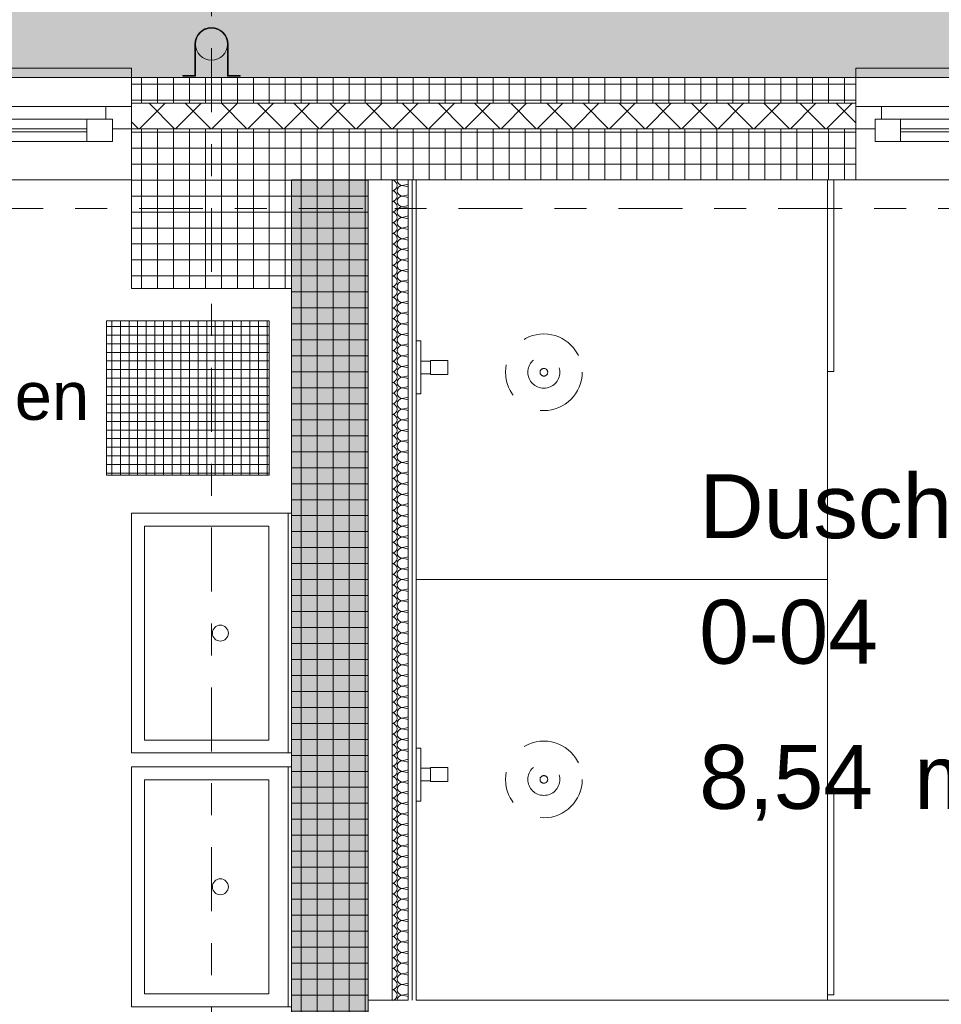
# Model space of a CAD drawing. Header units: metres. Extents: x -167 to 338, y -186 to 508.
# Tile 76 of 256: x 37.15 to 40.03, y 41.1 to 44.18. Entities that reach past the tile are written whole.
import ezdxf
from ezdxf.enums import TextEntityAlignment as Align

# ---------------------------------------------------------------- set-up
doc = ezdxf.new("R2010")
doc.units = ezdxf.units.M
doc.header["$MEASUREMENT"] = 0
for name, pattern in [('Achse', [0.4, 0.2, -0.1, 0, -0.1]), ('LINE_LT_20', [11, 2, -0.9, 0.1, -0.9, 4, -1, 2, -0.1]), ('Raster', [0.4, 0.2, -0.1, 0, -0.1]), ('Strichlinie eng', [0.23, 0.15, -0.08])]:
    doc.linetypes.add(name, pattern=pattern)
for name, color, linetype in [('09 Schraffuren', 7, 'Continuous'), ('10 Stütze', 7, 'Continuous'), ('10 Vormauerung', 7, 'Continuous'), ('10 Wand außen', 7, 'Continuous'), ('10 Wand innen tragend', 7, 'Continuous'), ('20 Decke', 7, 'Continuous'), ('30 Dachentwässerung', 7, 'Continuous'), ('50 Sanitäreinrichtung', 7, 'Continuous'), ('60 Gelände 2D Übersicht', 7, 'Continuous'), ('70 Sanitär Installation', 7, 'Continuous'), ('80 Raum', 7, 'Continuous'), ('90 Achsraster', 7, 'Continuous'), ('90 Allgemein Beschriftung', 7, 'Continuous'), ('94 Genehmigungsplanung Bemaßung', 7, 'Continuous'), ('97 Brandschutz', 7, 'Continuous'), ('PB-L-Baugrenze', 7, 'Continuous')]:
    doc.layers.add(name, color=color, linetype=linetype)
doc.styles.add('ERSTELLTER_STIL_1', font='arial.ttf')
doc.styles.add('ERSTELLTER_STIL_2', font='arial.ttf')
doc.dimstyles.new('ERSTELLTER_STIL__1', dxfattribs={"dimtxt": 0.25, "dimasz": 0.19, "dimexe": 0.18, "dimexo": 0.1, "dimgap": 0, "dimtad": 1, "dimtih": 1, "dimtoh": 1, "dimzin": 0, "dimdsep": 46, "dimtxsty": 'ERSTELLTER_STIL_1', "dimblk": 'ARROWHEAD_6', "dimblk1": 'ARROWHEAD_6', "dimblk2": 'ARROWHEAD_6', "dimcen": 0.09, "dimclrd": 7, "dimclre": 7, "dimclrt": 7, "dimazin": 0, "dimtfac": 1, "dimtdec": 4, "dimtmove": 0, "dimatfit": 3, "dimfxl": 1, "dimtolj": 1, "dimtzin": 0, "dimarcsym": 0})
pattern_1 = [(0, (27236.132094, 33357.27905), (0, 0.05), []), (90, (27236.132094, 33357.27905), (-0.05, 0), [])]
pattern_2 = [(225, (27236.132094, 33357.27905), (-0.0565685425, 0.0565685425), []), (315, (27236.132094, 33357.27905), (0.0565685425, 0.0565685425), [])]
pattern_3 = [(0, (27236.132094, 33357.27905), (0, 0.075), [0, -0.075])]

# ---------------------------------------------------------------- blocks, each defined once
blk = doc.blocks.new('Dusche Herren _0-04_10_1', base_point=(40.1197, 42.608))
at = {"layer": '80 Raum', "color": 7, "lineweight": 18, "insert": (39.2771, 41.9702), "char_height": 0.2, "attachment_point": 1, "style": 'ERSTELLTER_STIL_1'}
blk.add_mtext('\\A1;{\\pql;\\pt0,0.2;\\fArial|b0|i0|c0|p0;\\W1.000000;8,54\\fArial|b0|i0|c0|p0;\\W1.000000;\\A1{\\H.66x;\\S^  ;}\\fArial|b0|i0|c0|p0;\\W1.000000; m\\fArial|b0|i0|c0|p0;\\W1.000000;\\A1{\\H.66x;\\S2^  ;}}', dxfattribs=at)
at = {"layer": '80 Raum', "color": 7, "lineweight": 18, "style": 'ERSTELLTER_STIL_1'}
for tag, p in [('DUMMY_850', (41.1979, 42.8044)), ('ROOM_NAME', (39.2771, 42.7587)), ('DUMMY_851', (39.8261, 42.4116)), ('ROOM_NUMBER', (39.2771, 42.3659)), ('DUMMY_852', (39.2771, 42.0187))]:
    blk.add_attdef(tag, text='', height=0.2, dxfattribs=at).set_placement(p, align=Align.TOP_LEFT)
blk = doc.blocks.new('1-Flügelfenster 27')
at = {"layer": '10 Wand außen', "color": 7, "linetype": 'Continuous', "lineweight": 13}
for p, q in [((-0.7, 0.16), (0.7, 0.16)), ((-0.7, -0.16), (-0.7, -0.19)), ((0.7, -0.19), (0.7, -0.16)), ((-0.7, -0.19), (0.7, -0.19))]:
    blk.add_line(p, q, dxfattribs=at)
at = {"layer": '10 Wand außen', "color": 8, "linetype": 'Continuous', "lineweight": 18}
for p, q in [((-0.7, 0), (-0.7, 0.16)), ((0.7, 0), (0.7, 0.16)), ((-0.7, -0.07), (-0.7, 0)), ((-0.7, -0.07), (-0.7, 0)), ((0.7, -0.07), (0.7, 0)), ((0.7, -0.07), (0.7, 0)), ((-0.7, -0.08), (-0.7, -0.07)), ((-0.7, -0.16), (-0.7, -0.08)), ((0.7, -0.08), (0.7, -0.07)), ((0.7, -0.16), (0.7, -0.08))]:
    blk.add_line(p, q, dxfattribs=at)
at = {"layer": '10 Wand außen', "color": 7, "linetype": 'Continuous', "lineweight": 18}
for p, q in [((-0.64, -0.03), (-0.64, 0.04)), ((-0.64, 0.04), (-0.56, 0.04)), ((-0.56, 0.04), (0.56, 0.04)), ((-0.56, 0.04), (-0.56, -0.03)), ((0.56, -0.03), (0.56, 0.04)), ((0.56, 0.04), (0.64, 0.04)), ((0.64, 0.04), (0.64, -0.03)), ((-0.7, 0), (-0.64, 0)), ((-0.64, 0), (-0.64, -0.03)), ((-0.56, 0.01), (0.56, 0.01)), ((0.64, -0.03), (0.64, 0)), ((0.64, 0), (0.7, 0)), ((-0.64, -0.03), (-0.62, -0.03)), ((-0.56, -0.03), (-0.64, -0.03)), ((-0.62, -0.03), (-0.62, -0.07)), ((0.56, 0), (-0.56, 0)), ((0.56, -0.03), (-0.56, -0.03)), ((0.64, -0.03), (0.56, -0.03)), ((0.62, -0.07), (0.62, -0.03)), ((0.62, -0.03), (0.64, -0.03)), ((-0.62, -0.07), (-0.7, -0.07)), ((0.62, -0.07), (-0.62, -0.07)), ((0.7, -0.07), (0.62, -0.07))]:
    blk.add_line(p, q, dxfattribs=at)
at = {"layer": '10 Wand außen', "color": 7, "linetype": 'Strichlinie eng', "lineweight": 13}
blk.add_line((-0.7, -0.16), (0.7, -0.16), dxfattribs=at)
blk = doc.blocks.new('4-Flügelfenster 27_2')
at = {"layer": '10 Wand außen', "color": 7, "linetype": 'Continuous', "lineweight": 13}
for p, q in [((-2.2507, 0.16), (2.2507, 0.16)), ((2.2507, -0.19), (2.2507, -0.16)), ((-2.2507, -0.19), (2.2507, -0.19))]:
    blk.add_line(p, q, dxfattribs=at)
at = {"layer": '10 Wand außen', "color": 8, "linetype": 'Continuous', "lineweight": 18}
for p, q in [((2.2507, 0), (2.2507, 0.16)), ((2.2507, -0.07), (2.2507, 0)), ((2.2507, -0.07), (2.2507, 0)), ((2.2507, -0.08), (2.2507, -0.07)), ((2.2507, -0.16), (2.2507, -0.08))]:
    blk.add_line(p, q, dxfattribs=at)
at = {"layer": '10 Wand außen', "color": 7, "linetype": 'Continuous', "lineweight": 18}
for p, q in [((1.1654, 0.04), (2.1107, 0.04)), ((2.1107, -0.03), (2.1107, 0.04)), ((2.1107, 0.04), (2.1907, 0.04)), ((2.1907, 0.04), (2.1907, -0.03)), ((1.1654, 0.01), (2.1107, 0.01)), ((2.1907, -0.03), (2.1907, 0)), ((2.1907, 0), (2.2507, 0)), ((2.1107, 0), (1.1654, 0)), ((2.1107, -0.03), (1.1654, -0.03)), ((2.1907, -0.03), (2.1107, -0.03)), ((2.1707, -0.07), (2.1707, -0.03)), ((2.1707, -0.03), (2.1907, -0.03)), ((2.1707, -0.07), (-2.1707, -0.07)), ((2.2507, -0.07), (2.1707, -0.07))]:
    blk.add_line(p, q, dxfattribs=at)
at = {"layer": '10 Wand außen', "color": 7, "linetype": 'Strichlinie eng', "lineweight": 13}
blk.add_line((-2.2507, -0.16), (2.2507, -0.16), dxfattribs=at)
blk = doc.blocks.new('*X116', base_point=(27236.1321, 33357.279))
at = {"layer": '10 Vormauerung', "color": 7, "linetype": 'Continuous', "lineweight": 13}
for p, q in [((38.3661, 43.6667), (38.3488, 43.6624)), ((38.3661, 43.6581), (38.3488, 43.6624)), ((38.3661, 43.6334), (38.3488, 43.629)), ((38.3661, 43.6247), (38.3488, 43.629)), ((38.3661, 43.6), (38.3488, 43.5957)), ((38.3661, 43.5914), (38.3488, 43.5957)), ((38.3661, 43.5667), (38.3488, 43.5624)), ((38.3661, 43.5581), (38.3488, 43.5624)), ((38.3661, 43.5334), (38.3488, 43.529)), ((38.3661, 43.5247), (38.3488, 43.529)), ((38.3661, 43.5), (38.3488, 43.4957)), ((38.3661, 43.4914), (38.3488, 43.4957)), ((38.3661, 43.4667), (38.3488, 43.4624)), ((38.3661, 43.4581), (38.3488, 43.4624)), ((38.3661, 43.4334), (38.3488, 43.429)), ((38.3661, 43.4247), (38.3488, 43.429)), ((38.3661, 43.4), (38.3488, 43.3957)), ((38.3661, 43.3914), (38.3488, 43.3957)), ((38.3661, 43.3667), (38.3488, 43.3624)), ((38.3661, 43.3581), (38.3488, 43.3624)), ((38.3661, 43.3334), (38.3488, 43.329)), ((38.3661, 43.3247), (38.3488, 43.329)), ((38.3661, 43.3), (38.3488, 43.2957)), ((38.3661, 43.2914), (38.3488, 43.2957)), ((38.3661, 43.2667), (38.3488, 43.2624)), ((38.3661, 43.2581), (38.3488, 43.2624)), ((38.3661, 43.2334), (38.3488, 43.229)), ((38.3661, 43.2247), (38.3488, 43.229)), ((38.3661, 43.2), (38.3488, 43.1957)), ((38.3661, 43.1914), (38.3488, 43.1957)), ((38.3661, 43.1667), (38.3488, 43.1624)), ((38.3661, 43.1581), (38.3488, 43.1624)), ((38.3661, 43.1334), (38.3488, 43.129)), ((38.3661, 43.1247), (38.3488, 43.129)), ((38.3661, 43.1), (38.3488, 43.0957)), ((38.3661, 43.0914), (38.3488, 43.0957)), ((38.3661, 43.0667), (38.3488, 43.0624)), ((38.3661, 43.0581), (38.3488, 43.0624)), ((38.3661, 43.0334), (38.3488, 43.029)), ((38.3661, 43.0247), (38.3488, 43.029)), ((38.3661, 43), (38.3488, 42.9957)), ((38.3661, 42.9914), (38.3488, 42.9957)), ((38.3661, 42.9667), (38.3488, 42.9624)), ((38.3661, 42.9581), (38.3488, 42.9624)), ((38.3661, 42.9334), (38.3488, 42.929)), ((38.3661, 42.9247), (38.3488, 42.929)), ((38.3661, 42.9), (38.3488, 42.8957)), ((38.3661, 42.8914), (38.3488, 42.8957)), ((38.3661, 42.8667), (38.3488, 42.8624)), ((38.3661, 42.8581), (38.3488, 42.8624)), ((38.3661, 42.8334), (38.3488, 42.829)), ((38.3661, 42.8247), (38.3488, 42.829)), ((38.3661, 42.8), (38.3488, 42.7957)), ((38.3661, 42.7914), (38.3488, 42.7957)), ((38.3661, 42.7667), (38.3488, 42.7624)), ((38.3661, 42.7581), (38.3488, 42.7624)), ((38.3661, 42.7334), (38.3488, 42.729)), ((38.3661, 42.7247), (38.3488, 42.729)), ((38.3661, 42.7), (38.3488, 42.6957)), ((38.3661, 42.6914), (38.3488, 42.6957)), ((38.3661, 42.6667), (38.3488, 42.6624)), ((38.3661, 42.6581), (38.3488, 42.6624)), ((38.3661, 42.6334), (38.3488, 42.629)), ((38.3661, 42.6247), (38.3488, 42.629)), ((38.3661, 42.6), (38.3488, 42.5957)), ((38.3661, 42.5914), (38.3488, 42.5957)), ((38.3661, 42.5667), (38.3488, 42.5624)), ((38.3661, 42.5581), (38.3488, 42.5624)), ((38.3661, 42.5334), (38.3488, 42.529)), ((38.3661, 42.5247), (38.3488, 42.529)), ((38.3661, 42.5), (38.3488, 42.4957)), ((38.3661, 42.4914), (38.3488, 42.4957)), ((38.3661, 42.4667), (38.3488, 42.4624)), ((38.3661, 42.4581), (38.3488, 42.4624)), ((38.3661, 42.4334), (38.3488, 42.429)), ((38.3661, 42.4247), (38.3488, 42.429)), ((38.3661, 42.4), (38.3488, 42.3957)), ((38.3661, 42.3914), (38.3488, 42.3957)), ((38.3661, 42.3667), (38.3488, 42.3624)), ((38.3661, 42.3581), (38.3488, 42.3624)), ((38.3661, 42.3334), (38.3488, 42.329)), ((38.3661, 42.3247), (38.3488, 42.329)), ((38.3661, 42.3), (38.3488, 42.2957)), ((38.3661, 42.2914), (38.3488, 42.2957)), ((38.3661, 42.2667), (38.3488, 42.2624)), ((38.3661, 42.2581), (38.3488, 42.2624)), ((38.3661, 42.2334), (38.3488, 42.229)), ((38.3661, 42.2247), (38.3488, 42.229)), ((38.3661, 42.2), (38.3488, 42.1957)), ((38.3661, 42.1914), (38.3488, 42.1957)), ((38.3661, 42.1667), (38.3488, 42.1624)), ((38.3661, 42.1581), (38.3488, 42.1624)), ((38.3661, 42.1334), (38.3488, 42.129)), ((38.3661, 42.1247), (38.3488, 42.129)), ((38.3661, 42.1), (38.3488, 42.0957)), ((38.3661, 42.0914), (38.3488, 42.0957)), ((38.3661, 42.0667), (38.3488, 42.0624)), ((38.3661, 42.0581), (38.3488, 42.0624)), ((38.3661, 42.0334), (38.3488, 42.029)), ((38.3661, 42.0247), (38.3488, 42.029)), ((38.3661, 42), (38.3488, 41.9957)), ((38.3661, 41.9914), (38.3488, 41.9957)), ((38.3661, 41.9667), (38.3488, 41.9624)), ((38.3661, 41.9581), (38.3488, 41.9624)), ((38.3661, 41.9334), (38.3488, 41.929)), ((38.3661, 41.9247), (38.3488, 41.929)), ((38.3661, 41.9), (38.3488, 41.8957)), ((38.3661, 41.8914), (38.3488, 41.8957)), ((38.3661, 41.8667), (38.3488, 41.8624)), ((38.3661, 41.8581), (38.3488, 41.8624)), ((38.3661, 41.8334), (38.3488, 41.829)), ((38.3661, 41.8247), (38.3488, 41.829)), ((38.3661, 41.8), (38.3488, 41.7957)), ((38.3661, 41.7914), (38.3488, 41.7957)), ((38.3661, 41.7667), (38.3488, 41.7624)), ((38.3661, 41.7581), (38.3488, 41.7624)), ((38.3661, 41.7334), (38.3488, 41.729)), ((38.3661, 41.7247), (38.3488, 41.729)), ((38.3661, 41.7), (38.3488, 41.6957)), ((38.3661, 41.6914), (38.3488, 41.6957)), ((38.3661, 41.6667), (38.3488, 41.6624)), ((38.3661, 41.6581), (38.3488, 41.6624)), ((38.3661, 41.6334), (38.3488, 41.629)), ((38.3661, 41.6247), (38.3488, 41.629)), ((38.3661, 41.6), (38.3488, 41.5957)), ((38.3661, 41.5914), (38.3488, 41.5957)), ((38.3661, 41.5667), (38.3488, 41.5624)), ((38.3661, 41.5581), (38.3488, 41.5624)), ((38.3661, 41.5334), (38.3488, 41.529)), ((38.3661, 41.5247), (38.3488, 41.529)), ((38.3661, 41.5), (38.3488, 41.4957)), ((38.3661, 41.4914), (38.3488, 41.4957)), ((38.3661, 41.4667), (38.3488, 41.4624)), ((38.3661, 41.4581), (38.3488, 41.4624)), ((38.3661, 41.4334), (38.3488, 41.429)), ((38.3661, 41.4247), (38.3488, 41.429)), ((38.3661, 41.4), (38.3488, 41.3957)), ((38.3661, 41.3914), (38.3488, 41.3957)), ((38.3661, 41.3667), (38.3488, 41.3624)), ((38.3661, 41.3581), (38.3488, 41.3624)), ((38.3661, 41.3334), (38.3488, 41.329)), ((38.3661, 41.3247), (38.3488, 41.329)), ((38.3661, 41.3), (38.3488, 41.2957)), ((38.3661, 41.2914), (38.3488, 41.2957)), ((38.3661, 41.2667), (38.3488, 41.2624)), ((38.3661, 41.2581), (38.3488, 41.2624)), ((38.3661, 41.2334), (38.3488, 41.229)), ((38.3661, 41.2247), (38.3488, 41.229)), ((38.3661, 41.2), (38.3488, 41.1957)), ((38.3661, 41.1914), (38.3488, 41.1957)), ((38.3661, 41.1667), (38.3488, 41.1624)), ((38.3661, 41.1581), (38.3488, 41.1624)), ((38.3661, 41.1334), (38.3488, 41.129)), ((38.3661, 41.1247), (38.3488, 41.129))]:
    blk.add_line(p, q, dxfattribs=at)
for centre, start, end in [((38.3154, 43.6957), 272.2679, 285.7675), ((38.3154, 43.6624), 0, 87.7321), ((38.3154, 43.6624), 272.2679, 0), ((38.3488, 43.679), 177.8436, 180), ((38.3488, 43.679), 180, 270), ((38.3488, 43.6457), 90, 180), ((38.3154, 43.629), 0, 87.7321), ((38.3154, 43.629), 272.2679, 0), ((38.3488, 43.6457), 180, 270), ((38.3488, 43.6124), 90, 180), ((38.3154, 43.5957), 0, 87.7321), ((38.3154, 43.5957), 272.2679, 0), ((38.3488, 43.6124), 180, 270), ((38.3488, 43.579), 90, 180), ((38.3154, 43.5624), 0, 87.7321), ((38.3154, 43.5624), 272.2679, 0), ((38.3488, 43.579), 180, 270), ((38.3488, 43.5457), 90, 180), ((38.3154, 43.529), 0, 87.7321), ((38.3488, 43.5457), 180, 270), ((38.3154, 43.529), 272.2679, 0), ((38.3154, 43.4957), 0, 87.7321), ((38.3488, 43.5124), 90, 180), ((38.3488, 43.5124), 180, 270), ((38.3154, 43.4957), 272.2679, 0), ((38.3154, 43.4624), 0, 87.7321), ((38.3488, 43.479), 90, 180), ((38.3488, 43.479), 180, 270), ((38.3154, 43.4624), 272.2679, 0), ((38.3154, 43.429), 0, 87.7321), ((38.3488, 43.4457), 90, 180), ((38.3488, 43.4457), 180, 270), ((38.3154, 43.429), 272.2679, 0), ((38.3154, 43.3957), 0, 87.7321), ((38.3488, 43.4124), 90, 180), ((38.3488, 43.4124), 180, 270), ((38.3154, 43.3957), 272.2679, 0), ((38.3154, 43.3624), 0, 87.7321), ((38.3488, 43.379), 90, 180), ((38.3488, 43.379), 180, 270), ((38.3154, 43.3624), 272.2679, 0), ((38.3154, 43.329), 0, 87.7321), ((38.3488, 43.3457), 90, 180), ((38.3488, 43.3457), 180, 270), ((38.3154, 43.329), 272.2679, 0), ((38.3488, 43.3124), 90, 180), ((38.3154, 43.2957), 0, 87.7321), ((38.3154, 43.2957), 272.2679, 0), ((38.3488, 43.3124), 180, 270), ((38.3488, 43.279), 90, 180), ((38.3154, 43.2624), 0, 87.7321), ((38.3154, 43.2624), 272.2679, 0), ((38.3488, 43.279), 180, 270), ((38.3488, 43.2457), 90, 180), ((38.3154, 43.229), 0, 87.7321), ((38.3154, 43.229), 272.2679, 0), ((38.3488, 43.2457), 180, 270), ((38.3488, 43.2124), 90, 180), ((38.3154, 43.1957), 0, 87.7321), ((38.3154, 43.1957), 272.2679, 0), ((38.3488, 43.2124), 180, 270), ((38.3488, 43.179), 90, 180), ((38.3154, 43.1624), 0, 87.7321), ((38.3154, 43.1624), 272.2679, 0), ((38.3488, 43.179), 180, 270), ((38.3488, 43.1457), 90, 180), ((38.3154, 43.129), 0, 87.7321), ((38.3488, 43.1457), 180, 270), ((38.3154, 43.129), 272.2679, 0), ((38.3154, 43.0957), 0, 87.7321), ((38.3488, 43.1124), 90, 180), ((38.3488, 43.1124), 180, 270), ((38.3154, 43.0957), 272.2679, 0), ((38.3154, 43.0624), 0, 87.7321), ((38.3488, 43.079), 90, 180), ((38.3488, 43.079), 180, 270), ((38.3154, 43.0624), 272.2679, 0), ((38.3154, 43.029), 0, 87.7321), ((38.3488, 43.0457), 90, 180), ((38.3488, 43.0457), 180, 270), ((38.3154, 43.029), 272.2679, 0), ((38.3154, 42.9957), 0, 87.7321), ((38.3488, 43.0124), 90, 180), ((38.3488, 43.0124), 180, 270), ((38.3154, 42.9957), 272.2679, 0), ((38.3154, 42.9624), 0, 87.7321), ((38.3488, 42.979), 90, 180), ((38.3488, 42.979), 180, 270), ((38.3154, 42.9624), 272.2679, 0), ((38.3154, 42.929), 0, 87.7321), ((38.3488, 42.9457), 90, 180), ((38.3488, 42.9457), 180, 270), ((38.3154, 42.929), 272.2679, 0), ((38.3488, 42.9124), 90, 180), ((38.3154, 42.8957), 0, 87.7321), ((38.3154, 42.8957), 272.2679, 0), ((38.3488, 42.9124), 180, 270), ((38.3488, 42.879), 90, 180), ((38.3154, 42.8624), 0, 87.7321), ((38.3154, 42.8624), 272.2679, 0), ((38.3488, 42.879), 180, 270), ((38.3488, 42.8457), 90, 180), ((38.3154, 42.829), 0, 87.7321), ((38.3154, 42.829), 272.2679, 0), ((38.3488, 42.8457), 180, 270), ((38.3488, 42.8124), 90, 180), ((38.3154, 42.7957), 0, 87.7321), ((38.3154, 42.7957), 272.2679, 0), ((38.3488, 42.8124), 180, 270), ((38.3488, 42.779), 90, 180), ((38.3154, 42.7624), 0, 87.7321), ((38.3154, 42.7624), 272.2679, 0), ((38.3488, 42.779), 180, 270), ((38.3488, 42.7457), 90, 180), ((38.3154, 42.729), 0, 87.7321), ((38.3154, 42.729), 272.2679, 0), ((38.3488, 42.7457), 180, 270), ((38.3488, 42.7124), 90, 180), ((38.3154, 42.6957), 0, 87.7321), ((38.3488, 42.7124), 180, 270), ((38.3154, 42.6957), 272.2679, 0), ((38.3154, 42.6624), 0, 87.7321), ((38.3488, 42.679), 90, 180), ((38.3488, 42.679), 180, 270), ((38.3154, 42.6624), 272.2679, 0), ((38.3154, 42.629), 0, 87.7321), ((38.3488, 42.6457), 90, 180), ((38.3488, 42.6457), 180, 270), ((38.3154, 42.629), 272.2679, 0), ((38.3154, 42.5957), 0, 87.7321), ((38.3488, 42.6124), 90, 180), ((38.3488, 42.6124), 180, 270), ((38.3154, 42.5957), 272.2679, 0), ((38.3154, 42.5624), 0, 87.7321), ((38.3488, 42.579), 90, 180), ((38.3488, 42.579), 180, 270), ((38.3154, 42.5624), 272.2679, 0), ((38.3154, 42.529), 0, 87.7321), ((38.3488, 42.5457), 90, 180), ((38.3488, 42.5457), 180, 270), ((38.3154, 42.529), 272.2679, 0), ((38.3488, 42.5124), 90, 180), ((38.3154, 42.4957), 0, 87.7321), ((38.3154, 42.4957), 272.2679, 0), ((38.3488, 42.5124), 180, 270), ((38.3488, 42.479), 90, 180), ((38.3154, 42.4624), 0, 87.7321), ((38.3154, 42.4624), 272.2679, 0), ((38.3488, 42.479), 180, 270), ((38.3488, 42.4457), 90, 180), ((38.3154, 42.429), 0, 87.7321), ((38.3154, 42.429), 272.2679, 0), ((38.3488, 42.4457), 180, 270), ((38.3488, 42.4124), 90, 180), ((38.3154, 42.3957), 0, 87.7321), ((38.3154, 42.3957), 272.2679, 0), ((38.3488, 42.4124), 180, 270), ((38.3488, 42.379), 90, 180), ((38.3154, 42.3624), 0, 87.7321), ((38.3154, 42.3624), 272.2679, 0), ((38.3488, 42.379), 180, 270), ((38.3488, 42.3457), 90, 180), ((38.3154, 42.329), 0, 87.7321), ((38.3154, 42.329), 272.2679, 0), ((38.3488, 42.3457), 180, 270), ((38.3488, 42.3124), 90, 180), ((38.3154, 42.2957), 0, 87.7321), ((38.3488, 42.3124), 180, 270), ((38.3154, 42.2957), 272.2679, 0), ((38.3154, 42.2624), 0, 87.7321), ((38.3488, 42.279), 90, 180), ((38.3488, 42.279), 180, 270), ((38.3154, 42.2624), 272.2679, 0), ((38.3154, 42.229), 0, 87.7321), ((38.3488, 42.2457), 90, 180), ((38.3488, 42.2457), 180, 270), ((38.3154, 42.229), 272.2679, 0), ((38.3154, 42.1957), 0, 87.7321), ((38.3488, 42.2124), 90, 180), ((38.3488, 42.2124), 180, 270), ((38.3154, 42.1957), 272.2679, 0), ((38.3154, 42.1624), 0, 87.7321), ((38.3488, 42.179), 90, 180), ((38.3488, 42.179), 180, 270), ((38.3154, 42.1624), 272.2679, 0), ((38.3154, 42.129), 0, 87.7321), ((38.3488, 42.1457), 90, 180), ((38.3488, 42.1457), 180, 270), ((38.3154, 42.129), 272.2679, 0), ((38.3488, 42.1124), 90, 180), ((38.3154, 42.0957), 0, 87.7321), ((38.3154, 42.0957), 272.2679, 0), ((38.3488, 42.1124), 180, 270), ((38.3488, 42.079), 90, 180), ((38.3154, 42.0624), 0, 87.7321), ((38.3154, 42.0624), 272.2679, 0), ((38.3488, 42.079), 180, 270), ((38.3488, 42.0457), 90, 180), ((38.3154, 42.029), 0, 87.7321), ((38.3154, 42.029), 272.2679, 0), ((38.3488, 42.0457), 180, 270), ((38.3488, 42.0124), 90, 180), ((38.3154, 41.9957), 0, 87.7321), ((38.3154, 41.9957), 272.2679, 0), ((38.3488, 42.0124), 180, 270), ((38.3488, 41.979), 90, 180), ((38.3154, 41.9624), 0, 87.7321), ((38.3154, 41.9624), 272.2679, 0), ((38.3488, 41.979), 180, 270), ((38.3488, 41.9457), 90, 180), ((38.3154, 41.929), 0, 87.7321), ((38.3154, 41.929), 272.2679, 0), ((38.3488, 41.9457), 180, 270), ((38.3488, 41.9124), 90, 180), ((38.3154, 41.8957), 0, 87.7321), ((38.3488, 41.9124), 180, 270), ((38.3154, 41.8957), 272.2679, 0), ((38.3154, 41.8624), 0, 87.7321), ((38.3488, 41.879), 90, 180), ((38.3488, 41.879), 180, 270), ((38.3154, 41.8624), 272.2679, 0), ((38.3154, 41.829), 0, 87.7321), ((38.3488, 41.8457), 90, 180), ((38.3488, 41.8457), 180, 270), ((38.3154, 41.829), 272.2679, 0), ((38.3154, 41.7957), 0, 87.7321), ((38.3488, 41.8124), 90, 180), ((38.3488, 41.8124), 180, 270), ((38.3154, 41.7957), 272.2679, 0), ((38.3154, 41.7624), 0, 87.7321), ((38.3488, 41.779), 90, 180), ((38.3488, 41.779), 180, 270), ((38.3154, 41.7624), 272.2679, 0), ((38.3154, 41.729), 0, 87.7321), ((38.3488, 41.7457), 90, 180), ((38.3488, 41.7457), 180, 270), ((38.3154, 41.729), 272.2679, 0), ((38.3154, 41.6957), 0, 87.7321), ((38.3488, 41.7124), 90, 180), ((38.3488, 41.7124), 180, 270), ((38.3154, 41.6957), 272.2679, 0), ((38.3488, 41.679), 90, 180), ((38.3154, 41.6624), 0, 87.7321), ((38.3154, 41.6624), 272.2679, 0), ((38.3488, 41.679), 180, 270), ((38.3488, 41.6457), 90, 180), ((38.3154, 41.629), 0, 87.7321), ((38.3154, 41.629), 272.2679, 0), ((38.3488, 41.6457), 180, 270), ((38.3488, 41.6124), 90, 180), ((38.3154, 41.5957), 0, 87.7321), ((38.3154, 41.5957), 272.2679, 0), ((38.3488, 41.6124), 180, 270), ((38.3488, 41.579), 90, 180), ((38.3154, 41.5624), 0, 87.7321), ((38.3154, 41.5624), 272.2679, 0), ((38.3488, 41.579), 180, 270), ((38.3488, 41.5457), 90, 180), ((38.3154, 41.529), 0, 87.7321), ((38.3154, 41.529), 272.2679, 0), ((38.3488, 41.5457), 180, 270), ((38.3488, 41.5124), 90, 180), ((38.3154, 41.4957), 0, 87.7321), ((38.3488, 41.5124), 180, 270), ((38.3154, 41.4957), 272.2679, 0), ((38.3154, 41.4624), 0, 87.7321), ((38.3488, 41.479), 90, 180), ((38.3488, 41.479), 180, 270), ((38.3154, 41.4624), 272.2679, 0), ((38.3154, 41.429), 0, 87.7321), ((38.3488, 41.4457), 90, 180), ((38.3488, 41.4457), 180, 270), ((38.3154, 41.429), 272.2679, 0), ((38.3154, 41.3957), 0, 87.7321), ((38.3488, 41.4124), 90, 180), ((38.3488, 41.4124), 180, 270), ((38.3154, 41.3957), 272.2679, 0), ((38.3154, 41.3624), 0, 87.7321), ((38.3488, 41.379), 90, 180), ((38.3488, 41.379), 180, 270), ((38.3154, 41.3624), 272.2679, 0), ((38.3154, 41.329), 0, 87.7321), ((38.3488, 41.3457), 90, 180), ((38.3488, 41.3457), 180, 270), ((38.3154, 41.329), 272.2679, 0), ((38.3154, 41.2957), 0, 87.7321), ((38.3488, 41.3124), 90, 180), ((38.3488, 41.3124), 180, 270), ((38.3154, 41.2957), 272.2679, 0), ((38.3488, 41.279), 90, 180), ((38.3154, 41.2624), 0, 87.7321), ((38.3154, 41.2624), 272.2679, 0), ((38.3488, 41.279), 180, 270), ((38.3488, 41.2457), 90, 180), ((38.3154, 41.229), 0, 87.7321), ((38.3154, 41.229), 272.2679, 0), ((38.3488, 41.2457), 180, 270), ((38.3488, 41.2124), 90, 180), ((38.3154, 41.1957), 0, 87.7321), ((38.3154, 41.1957), 272.2679, 0), ((38.3488, 41.2124), 180, 270), ((38.3488, 41.179), 90, 180), ((38.3154, 41.1624), 0, 87.7321), ((38.3154, 41.1624), 272.2679, 0), ((38.3488, 41.179), 180, 270), ((38.3488, 41.1457), 90, 180), ((38.3154, 41.129), 0, 87.7321), ((38.3154, 41.129), 281.2926, 0), ((38.3488, 41.1457), 180, 270), ((38.3488, 41.1124), 90, 178.8907)]:
    blk.add_arc(centre, 0.0167, start, end, dxfattribs=at)
blk = doc.blocks.new('Standard-Rastermarker_137')
at = {"layer": '90 Achsraster', "color": 14, "linetype": 'Raster', "lineweight": 18, "true_color": 0xa80000}
blk.add_line((1, 0), (24.7309, 0), dxfattribs=at)
at = {"layer": '90 Achsraster', "color": 14, "lineweight": 18, "true_color": 0xa80000, "style": 'ERSTELLTER_STIL_2'}
for tag, p in [('AC_MarkerText_1_0', (-0.5686, -0.0686)), ('AC_MarkerText_1_1', (25.8623, -0.0686))]:
    blk.add_attdef(tag, text='', height=0.3, rotation=90, dxfattribs=at).set_placement(p, align=Align.TOP_CENTER)
blk = doc.blocks.new('Duschset 27')
at = {"layer": '50 Sanitäreinrichtung', "color": 7, "linetype": 'Continuous', "lineweight": 13}
for p, q in [((-0.02, -0.015), (0.02, -0.015)), ((-0.02, -0.045), (0.02, -0.045))]:
    blk.add_line(p, q, dxfattribs=at)
at = {"layer": '50 Sanitäreinrichtung', "color": 7, "linetype": 'Continuous', "lineweight": 13, "flags": 128}
blk.add_lwpolyline([(-0.083, 0), (-0.083, -0.015), (-0.02, -0.015), (-0.02, -0.045), (-0.022, -0.045), (-0.022, -0.1), (0.022, -0.1), (0.022, -0.045), (0.02, -0.045), (0.02, -0.015), (0.083, -0.015), (0.083, 0)], close=True, dxfattribs=at)
at = {"layer": '50 Sanitäreinrichtung', "color": 7, "linetype": 'Achse', "lineweight": 13}
for radius in [0.12, 0.05, 0.012]:
    blk.add_circle((-0.0151, -0.4), radius, dxfattribs=at)
blk = doc.blocks.new('Fallrohr 27')
at = {"layer": '30 Dachentwässerung', "color": 7, "linetype": 'Continuous', "lineweight": 13, "flags": 128}
for points in [[(-0.09, 0.05), (-0.0502, 0.05), (-0.0502, -0.05, 1), (0.0502, -0.05), (0.0502, 0.05), (0.09, 0.05), (0.09, 0.048), (0.052, 0.048), (0.052, -0.05, -1), (-0.052, -0.05), (-0.052, 0.048), (-0.09, 0.048)], [(-0.09, 0.05), (-0.0502, 0.05), (-0.0502, -0.05, 1), (0.0502, -0.05), (0.0502, 0.05), (0.09, 0.05), (0.09, 0.048), (0.052, 0.048), (0.052, -0.05, -1), (-0.052, -0.05), (-0.052, 0.048), (-0.09, 0.048)], [(-0.09, 0.05), (-0.0502, 0.05), (-0.0502, -0.05, 1), (0.0502, -0.05), (0.0502, 0.05), (0.09, 0.05), (0.09, 0.048), (0.052, 0.048), (0.052, -0.05, -1), (-0.052, -0.05), (-0.052, 0.048), (-0.09, 0.048)], [(0.05, -0.05, 1), (-0.05, -0.05, 1)]]:
    blk.add_lwpolyline(points, format="xyb", close=True, dxfattribs=at)
blk = doc.blocks.new('Waschtrog 27')
at = {"layer": '50 Sanitäreinrichtung', "color": 7, "linetype": 'Continuous', "lineweight": 13}
for p, q in [((0, 0.49), (0.75, 0.49)), ((0.71, 0.43), (0.04, 0.43)), ((0.04, 0.43), (0.04, 0.04)), ((0.71, 0.04), (0.71, 0.43)), ((0.04, 0.04), (0.71, 0.04))]:
    blk.add_line(p, q, dxfattribs=at)
at = {"layer": '50 Sanitäreinrichtung', "color": 7, "linetype": 'Continuous', "lineweight": 13, "flags": 128}
blk.add_lwpolyline([(0, 0), (0.75, 0), (0.75, 0.5), (0, 0.5)], close=True, dxfattribs=at)
at = {"layer": '50 Sanitäreinrichtung', "color": 7, "linetype": 'Continuous', "lineweight": 13}
blk.add_circle((0.375, 0.2778), 0.025, dxfattribs=at)
blk = doc.blocks.new('Standard-Rastermarker_139')
at = {"layer": '90 Achsraster', "color": 14, "linetype": 'Raster', "lineweight": 18, "true_color": 0xa80000}
blk.add_line((1, 0), (45.4427, 0), dxfattribs=at)
at = {"layer": '90 Achsraster', "color": 14, "lineweight": 18, "true_color": 0xa80000, "style": 'ERSTELLTER_STIL_2'}
for tag, p in [('AC_MarkerText_1_0', (-0.35, 0.15)), ('AC_MarkerText_1_1', (46.7927, 0.15))]:
    blk.add_attdef(tag, text='', height=0.3, dxfattribs=at).set_placement(p, align=Align.TOP_CENTER)
blk = doc.blocks.new('*D447', base_point=(27236.1321, 33357.279))
at = {"layer": '94 Genehmigungsplanung Bemaßung', "color": 7, "linetype": 'Continuous', "lineweight": 13}
for p, q in [((17.3411, 46.9539), (17.3411, 47.3289)), ((58.1625, 46.9539), (58.1625, 47.3289)), ((17.4411, 47.2414), (17.2411, 47.0414)), ((58.2625, 47.2414), (58.0625, 47.0414)), ((17.3411, 47.1414), (58.1625, 47.1414))]:
    blk.add_line(p, q, dxfattribs=at)
at = {"layer": '94 Genehmigungsplanung Bemaßung', "color": 7, "lineweight": 13, "insert": (37.3228, 47.1914), "char_height": 0.25, "attachment_point": 7, "style": 'ERSTELLTER_STIL_1'}
blk.add_mtext('\\A1;{\\pql;\\fArial|b0|i0|c0|p0;\\W1.000000;40,82}', dxfattribs=at)
blk = doc.blocks.new('ARROWHEAD_6')
at = {"color": 0, "linetype": 'Continuous', "lineweight": 0}
for p, q in [((-0.5, -0.5), (0.5, 0.5)), ((0, 0), (-1, 0))]:
    blk.add_line(p, q, dxfattribs=at)
blk = doc.blocks.new('*D470', base_point=(27236.1321, 33357.279))
at = {"layer": '94 Genehmigungsplanung Bemaßung', "color": 7, "linetype": 'Continuous', "lineweight": 13}
for p, q in [((17.6611, 45.7456), (17.6611, 46.1206)), ((17.7611, 46.0331), (17.5611, 45.8331)), ((38.1011, 46.0331), (37.9011, 45.8331)), ((17.5111, 45.9331), (17.6611, 45.9331)), ((17.6611, 45.9331), (38.0011, 45.9331))]:
    blk.add_line(p, q, dxfattribs=at)
at = {"layer": '94 Genehmigungsplanung Bemaßung', "color": 7, "lineweight": 13, "char_height": 0.25, "attachment_point": 7, "style": 'ERSTELLTER_STIL_1'}
for s, insert in [('\\A1;{\\pql;\\fArial|b0|i0|c0|p0;\\W1.000000;20,34}', (27.2114, 45.9831)), ('\\A1;{\\pql;\\fArial|b0|i0|c0|p0;\\W1.000000;24}', (37.5197, 45.9831))]:
    blk.add_mtext(s, dxfattribs=dict(at, insert=insert))
blk = doc.blocks.new('*D471', base_point=(27236.1321, 33357.279))
at = {"layer": '94 Genehmigungsplanung Bemaßung', "color": 7, "linetype": 'Continuous', "lineweight": 13}
for p, q in [((38.0011, 45.7456), (38.0011, 46.1206)), ((38.2411, 45.7456), (38.2411, 46.1206)), ((38.1011, 46.0331), (37.9011, 45.8331)), ((38.3411, 46.0331), (38.1411, 45.8331)), ((17.6611, 45.9331), (38.0011, 45.9331)), ((38.0011, 45.9331), (38.2411, 45.9331))]:
    blk.add_line(p, q, dxfattribs=at)
blk = doc.blocks.new('*D472', base_point=(27236.1321, 33357.279))
at = {"layer": '94 Genehmigungsplanung Bemaßung', "color": 7, "linetype": 'Continuous', "lineweight": 13}
for p, q in [((38.2411, 45.7456), (38.2411, 46.1206)), ((57.8425, 45.7456), (57.8425, 46.1206)), ((38.3411, 46.0331), (38.1411, 45.8331)), ((57.9425, 46.0331), (57.7425, 45.8331)), ((38.2411, 45.9331), (57.8425, 45.9331))]:
    blk.add_line(p, q, dxfattribs=at)
at = {"layer": '94 Genehmigungsplanung Bemaßung', "color": 7, "lineweight": 13, "char_height": 0.25, "attachment_point": 7, "style": 'ERSTELLTER_STIL_1'}
for s, insert in [('\\A1;{\\pql;\\fArial|b0|i0|c0|p0;\\W1.000000;19,60}', (47.4221, 45.9831)), ('\\A1;{\\pql;\\fArial|b0|i0|c0|p0;\\W1.000000;32}', (57.3611, 45.9831))]:
    blk.add_mtext(s, dxfattribs=dict(at, insert=insert))

msp = doc.modelspace()

# ---------------------------------------------------------------- hatches: boundary and pattern name
at = {"layer": '09 Schraffuren', "linetype": 'Continuous', "lineweight": 18, "true_color": 0x949494}
h = msp.add_hatch(dxfattribs=at)
h.set_pattern_fill('Gitter_2_5x2_5_0001', color=252, style=0, pattern_type=2)
h.set_pattern_definition([(0, (27236.132094, 33357.27905), (0, 0.027), []), (90, (27236.132094, 33357.27905), (-0.027, 0), [])])
h.paths.add_polyline_path([(37.4231, 43.2382), (37.9313, 43.2382), (37.9313, 42.7559), (37.4231, 42.7559)])
at = {"layer": '10 Stütze', "linetype": 'Continuous', "lineweight": 18}
h = msp.add_hatch(dxfattribs=at)
h.set_pattern_fill('Beton__Fertigteil_Träger_1D', color=8, style=0, pattern_type=2)
h.set_pattern_definition(pattern_1)
h.paths.add_polyline_path([(37.5011, 43.8397), (37.5011, 43.3397), (38.0011, 43.3397), (38.0011, 43.8397)])
at = {"layer": '10 Vormauerung', "linetype": 'Continuous', "lineweight": 0, "true_color": 0x000000}
h = msp.add_hatch(dxfattribs=at)
h.set_pattern_fill('Gipskarton_0001', color=18, style=0, pattern_type=2)
h.set_pattern_definition(pattern_3)
h.paths.add_polyline_path([(38.3786, 41.1127), (38.3786, 43.6797), (38.3661, 43.6797), (38.3661, 41.1127)])
h = msp.add_hatch(dxfattribs=at)
h.set_pattern_fill('Gipskarton_0001', color=18, style=0, pattern_type=2)
h.set_pattern_definition(pattern_3)
h.paths.add_polyline_path([(38.3911, 41.1127), (38.3911, 43.6797), (38.3786, 43.6797), (38.3786, 41.1127)])
at = {"layer": '10 Wand außen', "linetype": 'Continuous', "lineweight": 18}
h = msp.add_hatch(dxfattribs=at)
h.set_pattern_fill('Beton__Fertigteil_Träger_1D', color=8, style=0, pattern_type=2)
h.set_pattern_definition(pattern_1)
h.paths.add_polyline_path([(37.5011, 43.9197), (37.7468, 43.9197), (37.7468, 43.9997), (37.5011, 43.9997)])
h = msp.add_hatch(dxfattribs=at)
h.set_pattern_fill('Beton__Fertigteil_Träger_1D', color=8, style=0, pattern_type=2)
h.set_pattern_definition(pattern_1)
h.paths.add_polyline_path([(37.7468, 43.9197), (38.0011, 43.9197), (38.0011, 43.9997), (37.7468, 43.9997)])
h = msp.add_hatch(dxfattribs=at)
h.set_pattern_fill('Beton__Fertigteil_Träger_1D', color=8, style=0, pattern_type=2)
h.set_pattern_definition(pattern_1)
h.paths.add_polyline_path([(38.0011, 43.9197), (39.7675, 43.9197), (39.7675, 43.9997), (38.0011, 43.9997)])
h = msp.add_hatch(dxfattribs=at)
h.set_pattern_fill('Dämmung__hart_1_0001', color=8, style=0, pattern_type=2)
h.set_pattern_definition(pattern_2)
h.paths.add_polyline_path([(37.5011, 43.8397), (37.7468, 43.8397), (37.7468, 43.9197), (37.5011, 43.9197)])
h = msp.add_hatch(dxfattribs=at)
h.set_pattern_fill('Dämmung__hart_1_0001', color=8, style=0, pattern_type=2)
h.set_pattern_definition(pattern_2)
h.paths.add_polyline_path([(37.7468, 43.8397), (38.0011, 43.8397), (38.0011, 43.9197), (37.7468, 43.9197)])
h = msp.add_hatch(dxfattribs=at)
h.set_pattern_fill('Dämmung__hart_1_0001', color=8, style=0, pattern_type=2)
h.set_pattern_definition(pattern_2)
h.paths.add_polyline_path([(38.0011, 43.8397), (39.7675, 43.8397), (39.7675, 43.9097), (39.7675, 43.9197), (38.0011, 43.9197)])
h = msp.add_hatch(dxfattribs=at)
h.set_pattern_fill('Beton__Fertigteil_Träger_1D', color=8, style=0, pattern_type=2)
h.set_pattern_definition(pattern_1)
h.paths.add_polyline_path([(38.0011, 43.8397), (38.0011, 43.6797), (39.7675, 43.6797), (39.7675, 43.8397)])
at = {"layer": '10 Wand außen', "linetype": 'Continuous', "lineweight": 13, "true_color": 0x000100}
h = msp.add_hatch(dxfattribs=at)
h.set_pattern_fill('Gipskarton_0001', color=98, style=0, pattern_type=2)
h.set_pattern_definition(pattern_3)
h.paths.add_polyline_path([(38.2411, 41.1127), (38.2411, 41.1002), (42.2685, 41.1002), (42.2685, 41.1127)])
at = {"layer": '10 Wand innen tragend', "linetype": 'Continuous', "lineweight": 18}
h = msp.add_hatch(dxfattribs=at)
h.set_pattern_fill('Beton__Fertigteil_Stütze_B9', color=8, style=0, pattern_type=2)
h.set_pattern_definition(pattern_1)
h.paths.add_polyline_path([(38.0011, 43.6797), (38.0011, 40.8808), (38.2411, 40.8808), (38.2411, 43.6797)])
at = {"layer": '60 Gelände 2D Übersicht', "linetype": 'Continuous', "lineweight": 18, "true_color": 0x6d7e00}
msp.add_hatch(color=66, dxfattribs=at).paths.add_polyline_path([(2.009, 59.5109), (17.3411, 43.9997), (58.1625, 43.9997), (58.1625, 45.7491), (101.6703, 45.7491), (121.7062, 59.5109)])
at = {"layer": '97 Brandschutz', "linetype": 'Continuous', "lineweight": 0, "true_color": 0x7a0000}
msp.add_hatch(color=16, dxfattribs=at).paths.add_polyline_path([(38.0011, 43.6797), (38.2411, 43.6797), (38.2411, 40.8808), (38.0011, 40.8808)])

# ---------------------------------------------------------------- linework, layer by layer
at = {"layer": '09 Schraffuren', "color": 7, "linetype": 'Continuous', "lineweight": 13, "flags": 128}
msp.add_lwpolyline([(37.4231, 43.2382), (37.9313, 43.2382), (37.9313, 42.7559), (37.4231, 42.7559)], close=True, dxfattribs=at)
at = {"layer": '10 Stütze', "color": 7, "linetype": 'Continuous', "lineweight": 13}
for p, q in [((38.0011, 43.8397), (37.7468, 43.8397)), ((37.5011, 43.6797), (37.5011, 43.3397)), ((38.0011, 43.3397), (38.0011, 43.6797)), ((37.5011, 43.3397), (38.0011, 43.3397))]:
    msp.add_line(p, q, dxfattribs=at)
at = {"layer": '10 Vormauerung', "color": 7, "linetype": 'Continuous', "lineweight": 13}
for p, q in [((38.3661, 41.1127), (38.3661, 43.6797)), ((38.3786, 41.1127), (38.3786, 43.6797))]:
    msp.add_line(p, q, dxfattribs=at)
at = {"layer": '10 Vormauerung', "color": 7, "linetype": 'Continuous', "lineweight": 13, "flags": 128}
for points in [[(38.3161, 43.6797), (38.3161, 41.1127)], [(38.3911, 43.6797), (38.3161, 43.6797)], [(38.3911, 41.1127), (38.3911, 43.6797)], [(38.3161, 41.1127), (38.3661, 41.1127)]]:
    msp.add_lwpolyline(points, dxfattribs=at)
at = {"layer": '10 Wand außen', "color": 8, "linetype": 'Continuous', "lineweight": 18}
for p, q in [((37.5011, 43.9997), (37.5011, 43.9197)), ((39.7675, 43.9997), (39.7675, 43.9197)), ((37.5011, 43.9197), (37.5011, 43.9097)), ((37.5011, 43.9097), (37.5011, 43.8397)), ((39.7675, 43.9197), (39.7675, 43.9097)), ((39.7675, 43.9097), (39.7675, 43.8397)), ((37.5011, 43.8397), (37.5011, 43.6797)), ((39.7675, 43.8397), (39.7675, 43.6797))]:
    msp.add_line(p, q, dxfattribs=at)
at = {"layer": '10 Wand außen', "color": 7, "linetype": 'Continuous', "lineweight": 13}
for p, q in [((37.7468, 43.9197), (37.5011, 43.9197)), ((37.5011, 43.9197), (37.7468, 43.9197)), ((38.0011, 43.9197), (37.7468, 43.9197)), ((37.7468, 43.9197), (38.0011, 43.9197)), ((38.0011, 43.9197), (39.7675, 43.9197)), ((37.5011, 43.8397), (37.7468, 43.8397)), ((37.7468, 43.8397), (38.0011, 43.8397)), ((38.0011, 43.8397), (39.7675, 43.8397))]:
    msp.add_line(p, q, dxfattribs=at)
at = {"layer": '10 Wand außen', "color": 7, "linetype": 'Continuous', "lineweight": 13, "flags": 128}
for points in [[(37.7468, 43.9997), (37.5011, 43.9997)], [(39.7675, 43.9997), (37.7468, 43.9997)], [(38.0011, 43.6797), (39.7675, 43.6797)], [(38.3661, 41.1127), (38.2411, 41.1127)], [(38.2411, 41.1127), (38.2411, 41.1002)], [(41.7185, 41.1127), (38.3911, 41.1127)]]:
    msp.add_lwpolyline(points, dxfattribs=at)
at = {"layer": '10 Wand innen tragend', "color": 7, "linetype": 'Continuous', "lineweight": 13, "flags": 128}
for points in [[(38.0011, 43.6797), (38.0011, 40.8808)], [(38.2411, 43.6797), (38.0011, 43.6797)], [(38.2411, 40.8808), (38.2411, 43.6797)]]:
    msp.add_lwpolyline(points, dxfattribs=at)
at = {"layer": '20 Decke', "color": 7, "linetype": 'Continuous', "lineweight": 13, "flags": 128}
for points in [[(33.3511, 28.2576), (37.1511, 28.2576), (37.1511, 28.4997), (37.5011, 28.4997), (37.5011, 28.8397), (38.0011, 28.8397), (38.0011, 43.3397), (37.5011, 43.3397), (37.5011, 43.6797), (33.0011, 43.6797)], [(57.8425, 33.8397), (57.8425, 38.3397), (57.5025, 38.3397), (57.5025, 38.8397), (57.8425, 38.8397), (57.8425, 43.3397), (57.5025, 43.3397), (57.5025, 43.6797), (53.0025, 43.6797), (53.0025, 43.3397), (52.5025, 43.3397), (52.5025, 43.6797), (48.0011, 43.6797), (48.0011, 43.3397), (47.5011, 43.3397), (47.5011, 43.6797), (43.0011, 43.6797), (43.0011, 43.3397), (42.5011, 43.3397), (42.5011, 43.6797), (38.0011, 43.6797), (38.0011, 43.3397), (38.0011, 28.8397)], [(57.8425, 33.8397), (57.8425, 38.3397), (57.5025, 38.3397), (57.5025, 38.8397), (57.8425, 38.8397), (57.8425, 43.3397), (57.5025, 43.3397), (57.5025, 43.6797), (53.0025, 43.6797), (53.0025, 43.3397), (52.5025, 43.3397), (52.5025, 43.6797), (48.0011, 43.6797), (48.0011, 43.3397), (47.5011, 43.3397), (47.5011, 43.6797), (43.0011, 43.6797), (43.0011, 43.3397), (42.5011, 43.3397), (42.5011, 43.6797), (38.0011, 43.6797), (38.0011, 43.3397), (38.0011, 28.8397)]]:
    msp.add_lwpolyline(points, dxfattribs=at)
at = {"layer": '50 Sanitäreinrichtung', "color": 7, "linetype": 'Continuous', "lineweight": 13, "flags": 128}
for points in [[(38.3911, 43.6797), (38.3911, 42.4297), (39.6781, 42.4297), (39.6781, 43.6797)], [(38.3911, 41.1127), (39.6781, 41.1127), (39.6781, 42.4297), (38.3911, 42.4297)]]:
    msp.add_lwpolyline(points, close=True, dxfattribs=at)
at = {"layer": '70 Sanitär Installation', "color": 7, "linetype": 'Continuous', "lineweight": 13, "flags": 128}
for points in [[(39.6781, 43.6797), (39.6781, 43.0797)], [(39.6981, 43.6797), (39.6781, 43.6797)], [(39.6981, 43.0797), (39.6981, 43.6797)], [(39.6781, 43.0797), (39.6981, 43.0797)], [(39.6981, 41.7797), (39.6781, 41.7797)], [(39.6781, 41.7797), (39.6781, 41.1297)], [(39.6981, 41.1297), (39.6981, 41.7797)], [(39.6781, 41.1297), (39.6981, 41.1297)]]:
    msp.add_lwpolyline(points, dxfattribs=at)
at = {"layer": 'PB-L-Baugrenze', "color": 5, "linetype": 'LINE_LT_20', "lineweight": 18, "flags": 128}
for points in [[(7.3338, 20.3952), (7.3398, 43.9997), (98.611, 43.9997), (104.6642, 44.0001), (104.6656, 24.0001)], [(7.3338, 20.3952), (7.3398, 43.9997), (98.611, 43.9997), (104.8412, 44.0001), (104.8426, 24.0001)]]:
    msp.add_lwpolyline(points, dxfattribs=at)

# ---------------------------------------------------------------- block references
at = {"layer": '10 Vormauerung', "color": 7, "lineweight": 35}
msp.add_blockref('*X116', (27236.1321, 33357.279), dxfattribs=at)
at = {"layer": '10 Wand außen', "color": 7, "linetype": 'Continuous', "lineweight": 18, "xscale": -1, "rotation": 180}
for name, p in [('4-Flügelfenster 27_2', (35.2504, 43.8397)), ('1-Flügelfenster 27', (40.4675, 43.8397))]:
    msp.add_blockref(name, p, dxfattribs=at)
at = {"layer": '30 Dachentwässerung', "color": 7, "linetype": 'Continuous', "lineweight": 13, "rotation": 180}
msp.add_blockref('Fallrohr 27', (37.7511, 44.0543), dxfattribs=at)
at = {"layer": '50 Sanitäreinrichtung', "color": 7, "linetype": 'Continuous', "lineweight": 18, "rotation": 90}
for p in [(38.3911, 43.0929), (38.3911, 41.8189)]:
    msp.add_blockref('Duschset 27', p, dxfattribs=at)
at = {"layer": '50 Sanitäreinrichtung', "color": 7, "linetype": 'Continuous', "lineweight": 18, "xscale": -1, "rotation": 270}
for p in [(37.5011, 41.8865), (37.5011, 41.0928)]:
    msp.add_blockref('Waschtrog 27', p, dxfattribs=at)
at = {"layer": '80 Raum', "color": 7, "linetype": 'Continuous', "lineweight": 18}
msp.add_blockref('Dusche Herren _0-04_10_1', (40.1197, 42.608), dxfattribs=at).add_auto_attribs({'ROOM_NAME': 'Dusche Herren ', 'ROOM_NUMBER': '0-04'})
at = {"layer": '90 Achsraster', "color": 7, "linetype": 'Continuous', "lineweight": 18, "rotation": 270}
msp.add_blockref('Standard-Rastermarker_137', (37.7511, 47.5916), dxfattribs=at)
at = {"layer": '90 Achsraster', "color": 7, "linetype": 'Continuous', "lineweight": 18}
msp.add_blockref('Standard-Rastermarker_139', (13.5244, 43.5897), dxfattribs=at)

# ---------------------------------------------------------------- texts
at = {"layer": '90 Allgemein Beschriftung', "color": 7, "linetype": 'Continuous', "lineweight": 13, "insert": (35.9706, 43.0789), "char_height": 0.15, "attachment_point": 1, "style": 'ERSTELLTER_STIL_1'}
msp.add_mtext('\\A1;{\\pql;\\fArial|b0|i0|c0|p0;\\W1.000000;Schuhe putzen}', dxfattribs=at)

# ---------------------------------------------------------------- dimensions: what is measured, and where the dimension line sits
at = {"layer": '94 Genehmigungsplanung Bemaßung', "color": 7, "linetype": 'Continuous', "lineweight": 13}
for base, p1, p2, picture, middle in [((58.1625, 47.1414), (17.3411, 43.9997), (58.1625, 43.9997), '*D447', (37.7416, 47.3164)), ((38.0011, 45.9331), (17.6611, 43.6097), (38.0011, 36.0897), '*D470', (27.6302, 46.1081)), ((57.8425, 45.9331), (38.2411, 36.0897), (57.8425, 43.6597), '*D472', (47.8409, 46.1081)), ((38.2411, 45.9331), (38.0011, 36.0897), (38.2411, 36.0897), '*D471', (37.71, 46.1081))]:
    dim = msp.add_linear_dim(base=base, p1=p1, p2=p2, dimstyle='ERSTELLTER_STIL__1', dxfattribs=at)
    dim.commit()
    dim.dimension.update_dxf_attribs({"geometry": picture, "text_midpoint": middle, "dimtype": 160})

doc.saveas('drawing.dxf')
